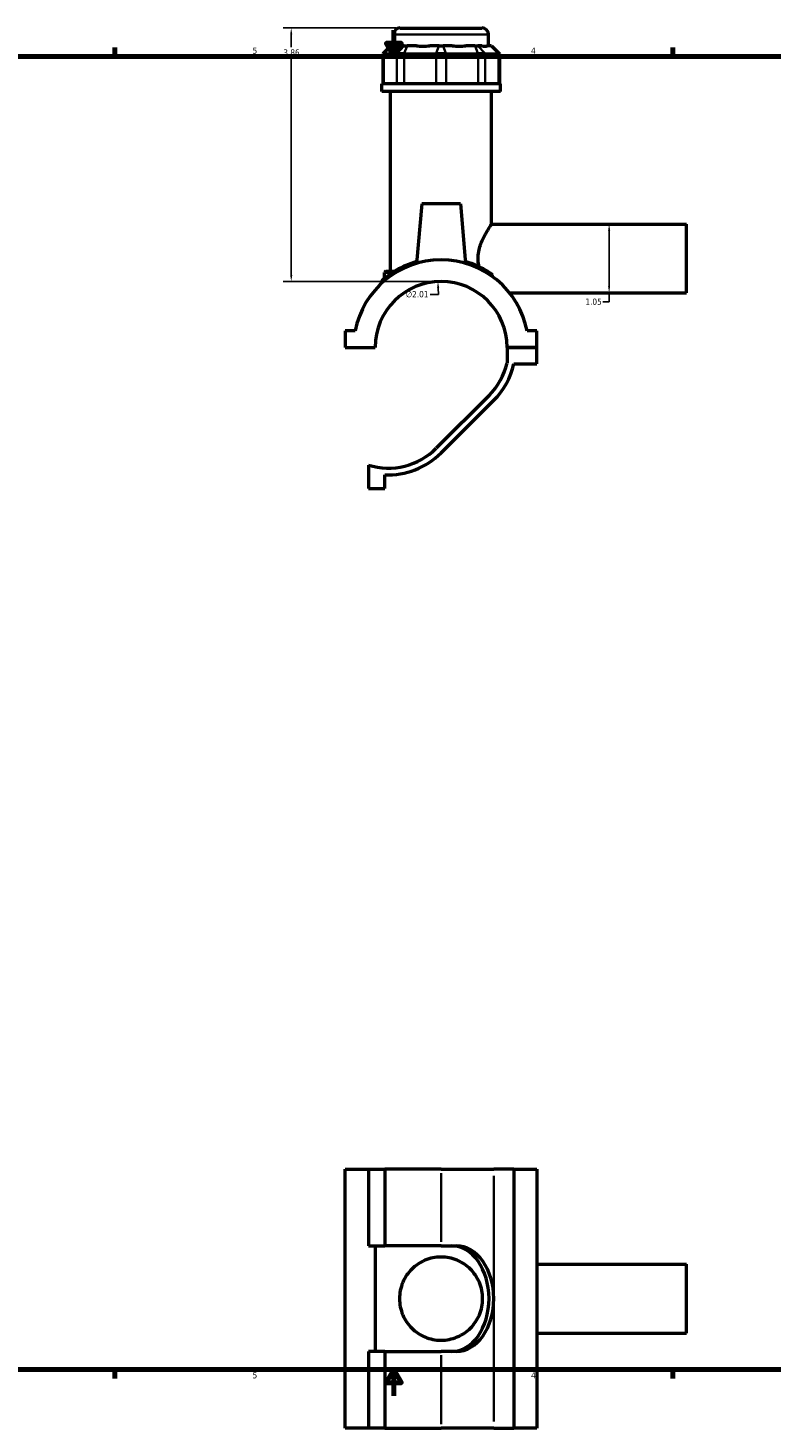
# Model space of a CAD drawing. Header units: inches. Extents: x 0.1 to 45.4, y 0.1 to 44.9.
# Tile 2 of 6: x 11.4 to 22.7, y 0.1 to 21.4. Entities that reach past the tile are written whole.
import ezdxf

# ---------------------------------------------------------------- set-up
doc = ezdxf.new("R2010")
doc.units = ezdxf.units.IN
doc.header["$MEASUREMENT"] = 0
for name, color, linetype, lineweight in [('Border (ANSI)', 7, 'Continuous', 70), ('Dimension (ANSI)', 7, 'Continuous', 25), ('Visible (ANSI)', 7, 'Continuous', 50), ('Visible Narrow (ANSI)', 7, 'Continuous', 35)]:
    doc.layers.add(name, color=color, linetype=linetype, lineweight=lineweight)
doc.styles.add('Note Text (ANSI)', font='tahoma.ttf')
doc.dimstyles.new('Default (ANSI)', dxfattribs={"dimtxt": 0.094488, "dimasz": 0.098425, "dimexe": 0.125, "dimexo": 0.0625, "dimgap": 0.031496, "dimtad": 0, "dimtih": 1, "dimtoh": 1, "dimrnd": 1e-08, "dimzin": 4, "dimdsep": 46, "dimtxsty": 'Note Text (ANSI)', "dimcen": 0.09, "dimdle": 0.393701, "dimclrd": 256, "dimclre": 256, "dimclrt": 5, "dimadec": 0, "dimazin": 1, "dimtfac": 1, "dimtofl": 0, "dimtmove": 0, "dimatfit": 3, "dimfxl": 1, "dimtolj": 1, "dimtzin": 4, "dimlwd": -1, "dimlwe": -1, "dimarcsym": 0})

# ---------------------------------------------------------------- blocks, each defined once
blk = doc.blocks.new('Borders Default Border')
at = {"layer": 'Border (ANSI)'}
for p, q in [((12.75, 21), (12.75, 21.134)), ((21.25, 21), (21.25, 21.134)), ((12.75, 1), (12.75, 0.866)), ((21.25, 1), (21.25, 0.866))]:
    blk.add_line(p, q, dxfattribs=at)
at = {"layer": 'Border (ANSI)', "flags": 128}
for points in [[(17, 21.4), (17, 21), (16.885, 21.2), (17.115, 21.2), (17, 21)], [(0.5, 1), (0.5, 21), (33.5, 21), (33.5, 1), (0.5, 1)], [(17, 0.6), (17, 1), (16.885, 0.8), (17.115, 0.8), (17, 1)]]:
    blk.add_lwpolyline(points, dxfattribs=at)
at = {"layer": 'Border (ANSI)', "color": 5, "true_color": 0x0000ff, "char_height": 0.0945, "attachment_point": 7, "style": 'Note Text (ANSI)'}
for s, insert in [('5', (14.847, 21.038)), ('4', (19.092, 21.04)), ('5', (14.847, 0.864)), ('4', (19.092, 0.866))]:
    blk.add_mtext(s, dxfattribs=dict(at, insert=insert))
blk = doc.blocks.new('*D6')
at = {"layer": 'Defpoints', "color": 0, "transparency": 16777216}
for p in [(17.671, 17.571), (17.769, 15.561)]:
    blk.add_point(p, dxfattribs=at)
at = {"layer": 'Dimension (ANSI)', "transparency": 16777216}
for p, q in [((17.553, 17.374), (17.68, 17.374)), ((17.68, 17.374), (17.676, 17.472))]:
    blk.add_line(p, q, dxfattribs=at)
blk.add_solid([(17.692, 17.473), (17.659, 17.471), (17.671, 17.571)], dxfattribs=at)
at = {"layer": 'Dimension (ANSI)', "color": 5, "transparency": 16777216, "insert": (17.182, 17.425), "char_height": 0.0945, "attachment_point": 1, "style": 'Note Text (ANSI)'}
blk.add_mtext('\\A1;∅2.01', dxfattribs=at)
blk = doc.blocks.new('*D7')
at = {"layer": 'Defpoints', "color": 0, "transparency": 16777216}
for p in [(20.036, 18.445), (20.15, 17.398), (20.281, 17.398)]:
    blk.add_point(p, dxfattribs=at)
at = {"layer": 'Dimension (ANSI)', "transparency": 16777216}
for p, q in [((20.281, 18.347), (20.281, 17.497)), ((20.281, 17.398), (20.281, 17.262)), ((20.281, 17.262), (20.183, 17.262))]:
    blk.add_line(p, q, dxfattribs=at)
for points in [[(20.265, 18.347), (20.297, 18.347), (20.281, 18.445)], [(20.265, 17.497), (20.297, 17.497), (20.281, 17.398)]]:
    blk.add_solid(points, dxfattribs=at)
at = {"layer": 'Dimension (ANSI)', "color": 5, "transparency": 16777216, "insert": (19.92, 17.311), "char_height": 0.0945, "attachment_point": 1, "style": 'Note Text (ANSI)'}
blk.add_mtext('\\A1;1.05', dxfattribs=at)
blk = doc.blocks.new('*D8')
at = {"layer": 'Defpoints', "color": 0, "transparency": 16777216}
for p in [(15.436, 21.432), (17.096, 21.432), (17.72, 17.572)]:
    blk.add_point(p, dxfattribs=at)
at = {"layer": 'Dimension (ANSI)', "transparency": 16777216}
for p, q in [((17.034, 21.432), (15.311, 21.432)), ((15.436, 21.333), (15.436, 21.138)), ((15.436, 17.67), (15.436, 20.976)), ((17.657, 17.572), (15.311, 17.572))]:
    blk.add_line(p, q, dxfattribs=at)
for points in [[(15.42, 21.333), (15.453, 21.333), (15.436, 21.432)], [(15.42, 17.67), (15.453, 17.67), (15.436, 17.572)]]:
    blk.add_solid(points, dxfattribs=at)
at = {"layer": 'Dimension (ANSI)', "color": 5, "transparency": 16777216, "insert": (15.316, 21.106), "char_height": 0.0945, "attachment_point": 1, "style": 'Note Text (ANSI)'}
blk.add_mtext('\\A1;3.86', dxfattribs=at)

msp = doc.modelspace()

# ---------------------------------------------------------------- linework, layer by layer
at = {"layer": 'Visible (ANSI)'}
for p, q in [((16.9956, 21.1615), (16.9956, 21.3312)), ((17.0962, 21.4317), (18.3435, 21.4317)), ((18.4441, 21.1615), (18.4441, 21.3312)), ((16.9518, 21.1615), (16.8311, 21.0408)), ((16.9518, 21.1615), (16.958, 21.1615)), ((17.0162, 21.1615), (16.958, 21.1615)), ((17.1593, 21.1615), (17.1011, 21.1615)), ((17.1593, 21.1615), (17.2029, 21.1615)), ((17.3434, 21.1615), (17.2029, 21.1615)), ((17.6891, 21.1615), (17.5486, 21.1615)), ((17.6891, 21.1615), (17.7507, 21.1615)), ((17.8912, 21.1615), (17.7507, 21.1615)), ((18.2368, 21.1615), (18.0963, 21.1615)), ((18.2368, 21.1615), (18.2804, 21.1615)), ((18.3386, 21.1615), (18.2804, 21.1615)), ((18.4818, 21.1615), (18.4236, 21.1615)), ((18.4818, 21.1615), (18.4879, 21.1615)), ((18.4879, 21.1615), (18.6086, 21.0408)), ((16.8464, 21.0408), (16.8311, 21.0408)), ((16.8311, 21.0408), (16.8311, 20.5825)), ((16.8464, 21.0408), (17.0478, 21.0408)), ((17.1567, 21.0408), (17.0478, 21.0408)), ((17.1567, 21.0408), (17.6429, 21.0408)), ((17.7969, 21.0408), (17.6429, 21.0408)), ((17.7969, 21.0408), (18.283, 21.0408)), ((18.3919, 21.0408), (18.283, 21.0408)), ((18.3919, 21.0408), (18.5933, 21.0408)), ((18.6086, 21.0408), (18.5933, 21.0408)), ((18.6086, 21.0408), (18.6086, 20.5825)), ((18.6252, 20.5825), (16.8146, 20.5825)), ((16.8146, 20.4667), (16.8146, 20.5825)), ((18.6252, 20.4667), (18.6252, 20.5825)), ((18.6252, 20.4667), (16.8146, 20.4667)), ((16.9504, 17.728), (16.9504, 20.4667)), ((18.4894, 18.4454), (18.4894, 20.4667)), ((17.4246, 18.7528), (17.3453, 17.846)), ((18.0151, 18.7528), (17.4246, 18.7528)), ((18.0151, 18.7528), (18.0945, 17.846)), ((18.4894, 18.4454), (21.4599, 18.4454)), ((21.4599, 17.3981), (21.4599, 18.4454)), ((16.8799, 17.728), (16.8598, 17.7079)), ((16.9814, 17.7079), (16.8598, 17.7079)), ((16.8598, 17.6193), (16.8598, 17.7079)), ((16.8799, 17.728), (17.0135, 17.728)), ((16.8146, 17.5717), (16.8146, 17.5454)), ((18.7622, 17.3981), (21.4599, 17.3981)), ((16.41, 16.8173), (16.2599, 16.8173)), ((16.2599, 16.8173), (16.2599, 16.5678)), ((19.1799, 16.8173), (19.0298, 16.8173)), ((19.1799, 16.5678), (19.1799, 16.8173)), ((16.2599, 16.5678), (16.714, 16.5678)), ((18.7258, 16.5678), (19.1799, 16.5678)), ((19.1799, 16.5678), (18.7258, 16.5678)), ((18.7258, 16.5678), (18.7258, 16.3299)), ((19.1799, 16.3183), (19.1799, 16.5678)), ((18.8281, 16.3183), (19.1799, 16.3183)), ((18.4505, 15.8352), (17.6475, 15.0323)), ((17.7199, 14.9599), (18.5228, 15.7629)), ((16.6116, 14.7758), (16.6116, 14.4196)), ((16.8611, 14.4196), (16.8611, 14.6287)), ((16.6116, 14.4196), (16.8611, 14.4196)), ((16.2599, 4.0503), (16.6116, 4.0503)), ((16.2599, 0.1103), (16.2599, 4.0503)), ((16.6116, 4.0503), (16.6116, 2.885)), ((16.6116, 4.0503), (16.8611, 4.0503)), ((16.8611, 4.0503), (16.8611, 2.885)), ((17.7199, 4.0503), (16.8611, 4.0503)), ((17.7199, 4.0503), (18.5228, 4.0503)), ((18.8281, 4.0503), (18.5228, 4.0503)), ((18.8281, 4.0503), (18.8281, 0.1103)), ((18.8281, 4.0503), (19.1799, 4.0503)), ((19.1799, 4.0503), (19.1799, 0.1103)), ((16.6116, 2.885), (16.8611, 2.885)), ((16.714, 2.885), (16.714, 1.2756)), ((17.7199, 2.885), (16.8611, 2.885)), ((17.7199, 2.885), (17.9538, 2.885)), ((19.1799, 2.6039), (21.4599, 2.6039)), ((21.4599, 1.5567), (21.4599, 2.6039)), ((19.1799, 1.5567), (21.4599, 1.5567)), ((16.8611, 1.2756), (16.6116, 1.2756)), ((16.6116, 1.2756), (16.6116, 0.1103)), ((16.8611, 1.2756), (17.7199, 1.2756)), ((16.8611, 1.2756), (16.8611, 0.1103)), ((17.9538, 1.2756), (17.7199, 1.2756)), ((16.6116, 0.1103), (16.2599, 0.1103)), ((16.8611, 0.1103), (16.6116, 0.1103)), ((16.8611, 0.1103), (17.7199, 0.1103)), ((18.5228, 0.1103), (17.7199, 0.1103)), ((18.5228, 0.1103), (18.8281, 0.1103)), ((19.1799, 0.1103), (18.8281, 0.1103))]:
    msp.add_line(p, q, dxfattribs=at)
for centre, radius, start, end in [((17.0962, 21.3312), 0.1006, 90, 180), ((18.3435, 21.3312), 0.1006, 0, 90), ((17.7199, 16.5658), 1.3338, 10.86741, 169.13259), ((17.7199, 16.5658), 1.0059, 0.11212, 179.88788), ((16.8347, 17.5717), 0.0201, 131.35028, 180), ((17.7199, 16.5658), 1.0332, 315, 346.79762), ((17.7199, 16.5658), 1.1356, 315, 347.40923), ((16.9169, 15.7629), 1.0332, 252.81366, 315), ((16.9169, 15.7629), 1.1356, 267.18417, 315)]:
    msp.add_arc(centre, radius, start, end, dxfattribs=at)
for centre, major_axis, ratio, start_param, end_param in [((17.7199, 21.8772), (-0.7103, -0.7103), 0.1989124, 0.0424626, 0.3502365), ((17.7199, 21.8772), (0.6022, 0.6022), 0.6681786, 3.5767543, 3.8845282), ((17.7199, 21.8772), (0.6022, -0.6022), 0.6681786, 5.5402497, 5.8480237), ((17.7199, 21.8772), (0.7103, -0.7103), 0.1989124, 5.9329488, 6.2407227), ((17.8814, 2.0803), (0, 0.8047), 0.7071068, 4.712389, 6.2831853), ((17.9538, 2.0803), (0, 0.8047), 0.7071068, 4.712389, 6.2831853), ((17.8814, 2.0803), (0, -0.8047), 0.7071068, 0, 1.5707963), ((17.9538, 2.0803), (0, -0.8047), 0.7071068, 0, 1.5707963)]:
    msp.add_ellipse(centre, major_axis=major_axis, ratio=ratio, start_param=start_param, end_param=end_param, dxfattribs=at)
for points, knots in [([(18.2974, 17.7971), (18.2959, 17.804), (18.2945, 17.8109), (18.287, 17.8522), (18.2838, 17.8872), (18.2838, 17.9563), (18.287, 17.9913), (18.2995, 18.0599), (18.3086, 18.0935), (18.3411, 18.1892), (18.3695, 18.2465), (18.4191, 18.337), (18.4443, 18.377), (18.4708, 18.4177), (18.4778, 18.4281), (18.4871, 18.442), (18.4894, 18.4454), (18.4894, 18.4454)], [-4.5007469, -4.5007469, -4.5007469, -4.5007469, -4.4473728, -4.4473728, -4.184245, -4.184245, -3.9211172, -3.9211172, -3.6579894, -3.6579894, -3.1317337, -3.1317337, -2.6119281, -2.6119281, -2.3520253, -2.3520253, -2.0921225, -2.0921225, -2.0921225, -2.0921225]), ([(17.3478, 17.8739), (17.2895, 17.8573), (17.2347, 17.8375), (17.1037, 17.7814), (17.0343, 17.7423), (16.9204, 17.6682), (16.8765, 17.6333), (16.8342, 17.5981), (16.8247, 17.5897), (16.8216, 17.587), (16.8214, 17.5868), (16.8214, 17.5868)], [11.7843974, 11.7843974, 11.7843974, 11.7843974, 12.2748202, 12.2748202, 13.0633339, 13.0633339, 13.8683165, 13.8683165, 14.3438215, 14.3438215, 14.4333054, 14.4333054, 14.4333054, 14.4333054]), ([(18.4805, 17.6932), (18.4476, 17.7154), (18.4095, 17.739), (18.2953, 17.8008), (18.2106, 17.8381), (18.1076, 17.8694), (18.0999, 17.8717), (18.092, 17.8739)], [8.4967692, 8.4967692, 8.4967692, 8.4967692, 8.9844632, 8.9844632, 9.7998572, 9.7998572, 9.8655523, 9.8655523, 9.8655523, 9.8655523]), ([(18.5012, 17.6665), (18.4999, 17.6707), (18.4978, 17.6748), (18.4925, 17.6825), (18.4892, 17.6862), (18.4839, 17.6908), (18.4823, 17.692), (18.4805, 17.6932)], [-0.093793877, -0.093793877, -0.093793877, -0.093793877, -0.055941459, -0.055941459, -0.016491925, -0.016491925, 0, 0, 0, 0]), ([(17.0862, 2.0803), (17.0862, 2.1217), (17.0903, 2.1639), (17.1069, 2.2467), (17.1195, 2.2874), (17.1684, 2.4036), (17.2166, 2.4732), (17.2991, 2.5558), (17.3302, 2.5817), (17.3981, 2.6278), (17.4351, 2.648), (17.5129, 2.6808), (17.5538, 2.6933), (17.6368, 2.71), (17.6788, 2.714), (17.7609, 2.714), (17.803, 2.71), (17.886, 2.6933), (17.9268, 2.6808), (18.0046, 2.648), (18.0416, 2.6278), (18.1096, 2.5817), (18.1406, 2.5558), (18.2232, 2.4732), (18.2714, 2.4036), (18.3203, 2.2874), (18.3328, 2.2467), (18.3495, 2.1639), (18.3536, 2.1217), (18.3536, 2.0389), (18.3495, 1.9968), (18.3328, 1.9139), (18.3203, 1.8732), (18.2714, 1.757), (18.2232, 1.6874), (18.1406, 1.6048), (18.1096, 1.5789), (18.0416, 1.5328), (18.0046, 1.5126), (17.9268, 1.4799), (17.886, 1.4673), (17.803, 1.4506), (17.7609, 1.4466), (17.6788, 1.4466), (17.6368, 1.4506), (17.5538, 1.4673), (17.5129, 1.4799), (17.4351, 1.5126), (17.3981, 1.5328), (17.3302, 1.5789), (17.2991, 1.6048), (17.2166, 1.6874), (17.1684, 1.757), (17.1195, 1.8732), (17.1069, 1.9139), (17.0903, 1.9968), (17.0862, 2.0389), (17.0862, 2.0803)], [0, 0, 0, 0, 0.3153263, 0.3153263, 0.6306527, 0.6306527, 1.2613054, 1.2613054, 1.5740378, 1.5740378, 1.8867702, 1.8867702, 2.1995027, 2.1995027, 2.5122351, 2.5122351, 2.8249675, 2.8249675, 3.1377, 3.1377, 3.4504324, 3.4504324, 3.7631648, 3.7631648, 4.3938175, 4.3938175, 4.7091439, 4.7091439, 5.0244702, 5.0244702, 5.3397966, 5.3397966, 5.6551229, 5.6551229, 6.2857756, 6.2857756, 6.598508, 6.598508, 6.9112404, 6.9112404, 7.2239729, 7.2239729, 7.5367053, 7.5367053, 7.8494377, 7.8494377, 8.1621702, 8.1621702, 8.4749026, 8.4749026, 8.787635, 8.787635, 9.4182877, 9.4182877, 9.7336141, 9.7336141, 10.0489404, 10.0489404, 10.0489404, 10.0489404])]:
    msp.add_open_spline(points, degree=3, knots=knots, dxfattribs=at)
msp.add_open_spline([(18.5102, 17.6403), (18.5072, 17.6489), (18.5042, 17.6576), (18.5012, 17.6665)], degree=3, dxfattribs=at)
at = {"layer": 'Visible Narrow (ANSI)'}
for p, q in [((18.4352, 21.3312), (17.0045, 21.3312)), ((16.9524, 21.1555), (16.852, 21.0469)), ((17.1538, 21.1555), (17.0534, 21.0469)), ((17.2006, 21.1555), (17.159, 21.0469)), ((17.6868, 21.1555), (17.6452, 21.0469)), ((17.753, 21.1555), (17.7946, 21.0469)), ((18.2392, 21.1555), (18.2807, 21.0469)), ((18.286, 21.1555), (18.3863, 21.0469)), ((18.4874, 21.1555), (18.5877, 21.0469)), ((16.8464, 20.6055), (16.8464, 21.0179)), ((17.0478, 21.0179), (17.0478, 20.6055)), ((17.1567, 20.6055), (17.1567, 21.0179)), ((17.6429, 21.0179), (17.6429, 20.6055)), ((17.7969, 20.6055), (17.7969, 21.0179)), ((18.283, 21.0179), (18.283, 20.6055)), ((18.3919, 20.6055), (18.3919, 21.0179)), ((18.5933, 21.0179), (18.5933, 20.6055)), ((17.7199, 3.9921), (17.7199, 2.9433)), ((18.5228, 3.9518), (18.5228, 2.1788)), ((18.5228, 1.9818), (18.5228, 0.2088)), ((17.7199, 1.2173), (17.7199, 0.1686))]:
    msp.add_line(p, q, dxfattribs=at)
for points, knots in [([(16.8146, 17.5717), (16.8146, 17.5717), (16.8148, 17.5719), (16.8179, 17.5745), (16.8275, 17.5828), (16.8701, 17.6175), (16.9144, 17.6519), (17.029, 17.7249), (17.099, 17.7634), (17.2314, 17.8189), (17.287, 17.8384), (17.3461, 17.8549)], [-14.4333054, -14.4333054, -14.4333054, -14.4333054, -14.3438215, -14.3438215, -13.8683165, -13.8683165, -13.0633339, -13.0633339, -12.2748202, -12.2748202, -11.7811614, -11.7811614, -11.7811614, -11.7811614]), ([(18.0937, 17.8549), (18.102, 17.8526), (18.1102, 17.8502), (18.2143, 17.8193), (18.2997, 17.7825), (18.4214, 17.7182), (18.4648, 17.6913), (18.5012, 17.6665)], [-9.8687883, -9.8687883, -9.8687883, -9.8687883, -9.7998572, -9.7998572, -8.9844632, -8.9844632, -8.4218851, -8.4218851, -8.4218851, -8.4218851])]:
    msp.add_open_spline(points, degree=3, knots=knots, dxfattribs=at)

# ---------------------------------------------------------------- block references
msp.add_blockref('Borders Default Border', (0, 0))

# ---------------------------------------------------------------- dimensions: what is measured, and where the dimension line sits
at = {"layer": 'Dimension (ANSI)'}
for base, p1, p2, angle, override, picture, middle in [((15.4364, 21.4317), (17.7199, 17.5717), (17.0962, 21.4317), 90, {"dimgap": 0.031496, "dimdec": 2, "dimtol": 0, "dimlim": 0, "dimtp": 0, "dimtm": 0, "dimtdec": 2, "dimatfit": 1}, '*D8', (15.4364, 21.0567)), ((20.2811, 17.3981), (20.0356, 18.4454), (20.1503, 17.3981), 270, {"dimgap": 0.031496, "dimdec": 2, "dimse1": 1, "dimse2": 1, "dimtol": 0, "dimlim": 0, "dimtp": 0, "dimtm": 0, "dimtdec": 2, "dimatfit": 2}, '*D7', (20.0356, 17.2623))]:
    dim = msp.add_linear_dim(base=base, p1=p1, p2=p2, angle=angle, dimstyle='Default (ANSI)', override=override, dxfattribs=at)
    dim.commit()
    dim.dimension.update_dxf_attribs({"geometry": picture, "text_midpoint": middle, "dimtype": 160})
dim = msp.add_diameter_dim_2p(p1=(17.7689, 15.5611), p2=(17.6708, 17.5705), dimstyle='Default (ANSI)', override={"dimgap": 0.031496, "dimdec": 2, "dimlfac": 1, "dimtol": 0, "dimlim": 0, "dimtp": 0, "dimtm": 0, "dimtdec": 2}, dxfattribs=at)
dim.commit()
dim.dimension.update_dxf_attribs({"geometry": '*D6', "text_midpoint": (17.3518, 17.3739), "dimtype": 163})

doc.saveas('drawing.dxf')
